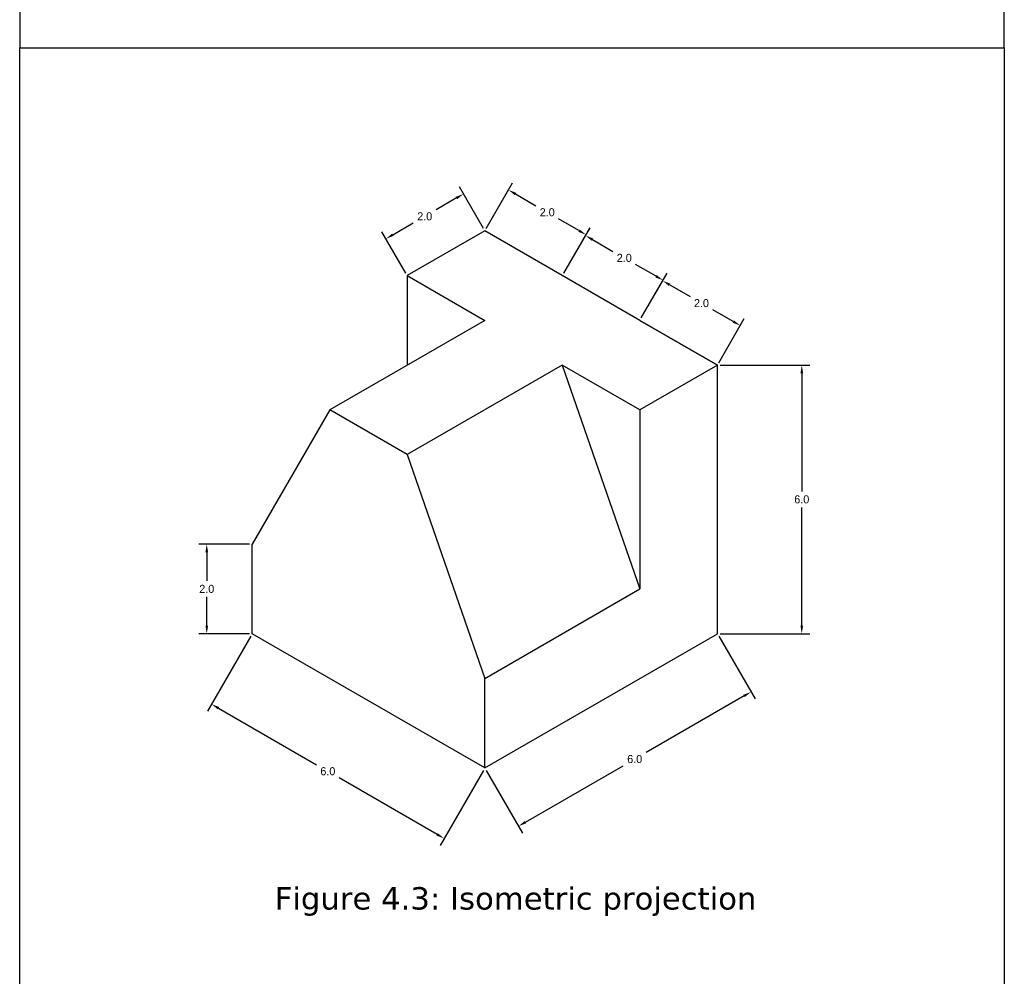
# Model space of a CAD drawing. Header units: millimetres. Extents: x 106 to 129, y -87 to 45.
# Tile 3 of 5: x 106 to 128, y -20 to 2. Entities that reach past the tile are written whole.
import ezdxf

# ---------------------------------------------------------------- set-up
doc = ezdxf.new("R2010")
doc.units = ezdxf.units.MM
doc.header["$MEASUREMENT"] = 0
doc.layers.add('L1', color=2, linetype='Continuous', lineweight=30)
doc.dimstyles.get("Standard").update_dxf_attribs({"dimtxt": 0.18, "dimasz": 0.18, "dimexe": 0.18, "dimexo": 0.0625, "dimgap": 0.09, "dimtad": 0, "dimtih": 1, "dimtoh": 1, "dimdec": 1, "dimzin": 0, "dimdsep": 46, "dimtxsty": 'Standard', "dimcen": 0.09, "dimadec": 0, "dimazin": 0, "dimtfac": 1, "dimtdec": 1, "dimtofl": 0, "dimtmove": 0, "dimatfit": 3, "dimfxl": 1, "dimtolj": 1, "dimtzin": 0, "dimarcsym": 0})

# ---------------------------------------------------------------- blocks, each defined once
blk = doc.blocks.new('*D274')
at = {"layer": 'Defpoints', "color": 0}
for p in [(116.892, -3.094), (119.153, -3.179), (118.624, -4.094)]:
    blk.add_point(p, dxfattribs=at)
at = {"layer": 'L1', "color": 0, "lineweight": -2}
for p, q in [((116.923, -3.04), (117.511, -2.023)), ((117.577, -2.269), (118.032, -2.532)), ((118.997, -3.089), (118.542, -2.826)), ((118.655, -4.04), (119.243, -3.023))]:
    blk.add_line(p, q, dxfattribs=at)
at = {"layer": 'L1', "color": 0}
for points in [[(117.592, -2.243), (117.562, -2.295), (117.421, -2.179)], [(119.012, -3.063), (118.982, -3.115), (119.153, -3.179)]]:
    blk.add_solid(points, dxfattribs=at)
at = {"layer": 'L1', "color": 0, "insert": (118.287, -2.679), "char_height": 0.18, "attachment_point": 5}
blk.add_mtext('\\A1;2.0', dxfattribs=at)
blk = doc.blocks.new('*D275')
at = {"layer": 'Defpoints', "color": 0}
for p in [(118.624, -4.094), (120.874, -4.198), (120.356, -5.094)]:
    blk.add_point(p, dxfattribs=at)
at = {"layer": 'L1', "color": 0, "lineweight": -2}
for p, q in [((118.655, -4.04), (119.232, -3.042)), ((119.298, -3.288), (119.753, -3.551)), ((120.718, -4.108), (120.263, -3.845)), ((120.387, -5.04), (120.964, -4.042))]:
    blk.add_line(p, q, dxfattribs=at)
at = {"layer": 'L1', "color": 0}
for points in [[(119.313, -3.262), (119.283, -3.314), (119.142, -3.198)], [(120.733, -4.082), (120.703, -4.134), (120.874, -4.198)]]:
    blk.add_solid(points, dxfattribs=at)
at = {"layer": 'L1', "color": 0, "insert": (120.008, -3.698), "char_height": 0.18, "attachment_point": 5}
blk.add_mtext('\\A1;2.0', dxfattribs=at)
blk = doc.blocks.new('*D276')
at = {"layer": 'Defpoints', "color": 0}
for p in [(120.356, -5.094), (122.6, -5.209), (122.088, -6.094)]:
    blk.add_point(p, dxfattribs=at)
at = {"layer": 'L1', "color": 0, "lineweight": -2}
for p, q in [((120.387, -5.04), (120.957, -4.053)), ((121.023, -4.299), (121.478, -4.561)), ((122.444, -5.119), (121.988, -4.856)), ((122.119, -6.04), (122.69, -5.053))]:
    blk.add_line(p, q, dxfattribs=at)
at = {"layer": 'L1', "color": 0}
for points in [[(121.038, -4.273), (121.008, -4.325), (120.867, -4.209)], [(122.459, -5.093), (122.429, -5.145), (122.6, -5.209)]]:
    blk.add_solid(points, dxfattribs=at)
at = {"layer": 'L1', "color": 0, "insert": (121.733, -4.709), "char_height": 0.18, "attachment_point": 5}
blk.add_mtext('\\A1;2.0', dxfattribs=at)
blk = doc.blocks.new('*D277')
at = {"layer": 'Defpoints', "color": 0}
for p in [(122.088, -6.094), (122.088, -12.094), (123.975, -12.094)]:
    blk.add_point(p, dxfattribs=at)
at = {"layer": 'L1', "color": 0, "lineweight": -2}
for p, q in [((122.151, -6.094), (124.155, -6.094)), ((123.975, -6.274), (123.975, -8.914)), ((123.975, -11.914), (123.975, -9.274)), ((122.151, -12.094), (124.155, -12.094))]:
    blk.add_line(p, q, dxfattribs=at)
at = {"layer": 'L1', "color": 0}
for points in [[(123.945, -6.274), (124.005, -6.274), (123.975, -6.094)], [(123.945, -11.914), (124.005, -11.914), (123.975, -12.094)]]:
    blk.add_solid(points, dxfattribs=at)
at = {"layer": 'L1', "color": 0, "insert": (123.975, -9.094), "char_height": 0.18, "attachment_point": 5}
blk.add_mtext('\\A1;6.0', dxfattribs=at)
blk = doc.blocks.new('*D278')
at = {"layer": 'Defpoints', "color": 0}
for p in [(122.088, -12.094), (116.892, -15.094), (117.644, -16.396)]:
    blk.add_point(p, dxfattribs=at)
at = {"layer": 'L1', "color": 0, "lineweight": -2}
for p, q in [((122.119, -12.148), (122.93, -13.552)), ((122.684, -13.486), (120.497, -14.749)), ((116.923, -15.148), (117.734, -16.552)), ((117.8, -16.306), (119.987, -15.044))]:
    blk.add_line(p, q, dxfattribs=at)
at = {"layer": 'L1', "color": 0}
for points in [[(122.669, -13.46), (122.699, -13.512), (122.84, -13.396)], [(117.785, -16.28), (117.815, -16.332), (117.644, -16.396)]]:
    blk.add_solid(points, dxfattribs=at)
at = {"layer": 'L1', "color": 0, "insert": (120.242, -14.896), "char_height": 0.18, "attachment_point": 5}
blk.add_mtext('\\A1;6.0', dxfattribs=at)
blk = doc.blocks.new('*D279')
at = {"layer": 'Defpoints', "color": 0}
for p in [(111.696, -10.094), (110.68, -12.094), (111.696, -12.094)]:
    blk.add_point(p, dxfattribs=at)
at = {"layer": 'L1', "color": 0, "lineweight": -2}
for p, q in [((111.633, -10.094), (110.5, -10.094)), ((110.68, -10.274), (110.68, -10.914)), ((110.68, -11.914), (110.68, -11.274)), ((111.633, -12.094), (110.5, -12.094))]:
    blk.add_line(p, q, dxfattribs=at)
at = {"layer": 'L1', "color": 0}
for points in [[(110.65, -10.274), (110.71, -10.274), (110.68, -10.094)], [(110.65, -11.914), (110.71, -11.914), (110.68, -12.094)]]:
    blk.add_solid(points, dxfattribs=at)
at = {"layer": 'L1', "color": 0, "insert": (110.68, -11.094), "char_height": 0.18, "attachment_point": 5}
blk.add_mtext('\\A1;2.0', dxfattribs=at)
blk = doc.blocks.new('*D280')
at = {"layer": 'Defpoints', "color": 0}
for p in [(111.696, -12.094), (116.892, -15.094), (115.983, -16.669)]:
    blk.add_point(p, dxfattribs=at)
at = {"layer": 'L1', "color": 0, "lineweight": -2}
for p, q in [((111.665, -12.148), (110.697, -13.824)), ((110.943, -13.759), (113.13, -15.021)), ((116.861, -15.148), (115.893, -16.824)), ((115.827, -16.579), (113.64, -15.316))]:
    blk.add_line(p, q, dxfattribs=at)
at = {"layer": 'L1', "color": 0}
for points in [[(110.958, -13.733), (110.928, -13.785), (110.787, -13.669)], [(115.842, -16.553), (115.812, -16.605), (115.983, -16.669)]]:
    blk.add_solid(points, dxfattribs=at)
at = {"layer": 'L1', "color": 0, "insert": (113.385, -15.169), "char_height": 0.18, "attachment_point": 5}
blk.add_mtext('\\A1;6.0', dxfattribs=at)
blk = doc.blocks.new('*D281')
at = {"layer": 'Defpoints', "color": 0}
for p in [(116.416, -2.269), (116.892, -3.094), (115.16, -4.094)]:
    blk.add_point(p, dxfattribs=at)
at = {"layer": 'L1', "color": 0, "lineweight": -2}
for p, q in [((116.861, -3.04), (116.326, -2.113)), ((116.26, -2.359), (115.805, -2.622)), ((114.839, -3.179), (115.295, -2.916)), ((115.129, -4.04), (114.594, -3.113))]:
    blk.add_line(p, q, dxfattribs=at)
at = {"layer": 'L1', "color": 0}
for points in [[(116.245, -2.333), (116.275, -2.385), (116.416, -2.269)], [(114.824, -3.153), (114.854, -3.205), (114.684, -3.269)]]:
    blk.add_solid(points, dxfattribs=at)
at = {"layer": 'L1', "color": 0, "insert": (115.55, -2.769), "char_height": 0.18, "attachment_point": 5}
blk.add_mtext('\\A1;2.0', dxfattribs=at)
blk = doc.blocks.new('c')
at = {"layer": 'L1'}
for p, q in [((116.892, -3.094), (115.16, -4.094)), ((118.624, -4.094), (116.892, -3.094)), ((115.16, -4.094), (116.892, -5.094)), ((115.16, -4.094), (115.16, -6.094)), ((120.356, -5.094), (118.624, -4.094)), ((116.892, -5.094), (113.428, -7.094)), ((122.088, -6.094), (120.356, -5.094)), ((120.356, -5.094), (122.088, -6.094)), ((118.624, -6.094), (115.16, -8.094)), ((120.356, -7.094), (118.624, -6.094)), ((118.624, -6.094), (120.356, -11.094)), ((122.088, -6.094), (120.356, -7.094)), ((122.088, -12.094), (122.088, -6.094)), ((113.428, -7.094), (111.696, -10.094)), ((115.16, -8.094), (113.428, -7.094)), ((120.356, -7.094), (120.356, -11.094)), ((115.16, -8.094), (116.892, -13.094)), ((111.696, -12.094), (111.696, -10.094)), ((116.892, -13.094), (120.356, -11.094)), ((116.892, -15.094), (111.696, -12.094)), ((116.892, -15.094), (122.088, -12.094)), ((116.892, -15.094), (116.892, -13.094))]:
    blk.add_line(p, q, dxfattribs=at)
for p1, p2, distance, picture, middle in [((115.16, -4.094), (116.892, -3.094), 0.953, '*D281', (115.55, -2.769)), ((116.892, -3.094), (118.624, -4.094), 1.057, '*D274', (118.287, -2.679)), ((118.624, -4.094), (120.356, -5.094), 1.035, '*D275', (120.008, -3.698)), ((120.356, -5.094), (122.088, -6.094), 1.023, '*D276', (121.733, -4.709)), ((122.088, -6.094), (122.088, -12.094), 1.887, '*D277', (123.975, -9.094)), ((111.696, -10.094), (111.696, -12.094), -1.016, '*D279', (110.68, -11.094)), ((111.696, -12.094), (116.892, -15.094), -1.818, '*D280', (113.385, -15.169)), ((122.088, -12.094), (116.892, -15.094), 1.504, '*D278', (120.242, -14.896))]:
    dim = blk.add_aligned_dim(p1=p1, p2=p2, distance=distance, dimstyle='Standard', dxfattribs=at)
    dim.commit()
    dim.dimension.update_dxf_attribs({"geometry": picture, "text_midpoint": middle})

msp = doc.modelspace()

# ---------------------------------------------------------------- linework, layer by layer
at = {"layer": 'L1'}
for points in [[(106.5, 1), (128.5, 1), (128.5, 23), (106.5, 23)], [(106.5, 1), (128.5, 1), (128.5, -21), (106.5, -21)]]:
    msp.add_lwpolyline(points, close=True, dxfattribs=at)

# ---------------------------------------------------------------- block references
msp.add_blockref('c', (0, 0), dxfattribs=at)

# ---------------------------------------------------------------- texts
at = {"layer": 'L1', "lineweight": 25, "insert": (112.198, -18.079), "char_height": 0.5, "width": 12.2222, "attachment_point": 4}
msp.add_mtext('{\\fVerdana Pro|b0|i0|c0|p34;Figure 4.3: Isometric projection}', dxfattribs=at)

doc.saveas('drawing.dxf')
